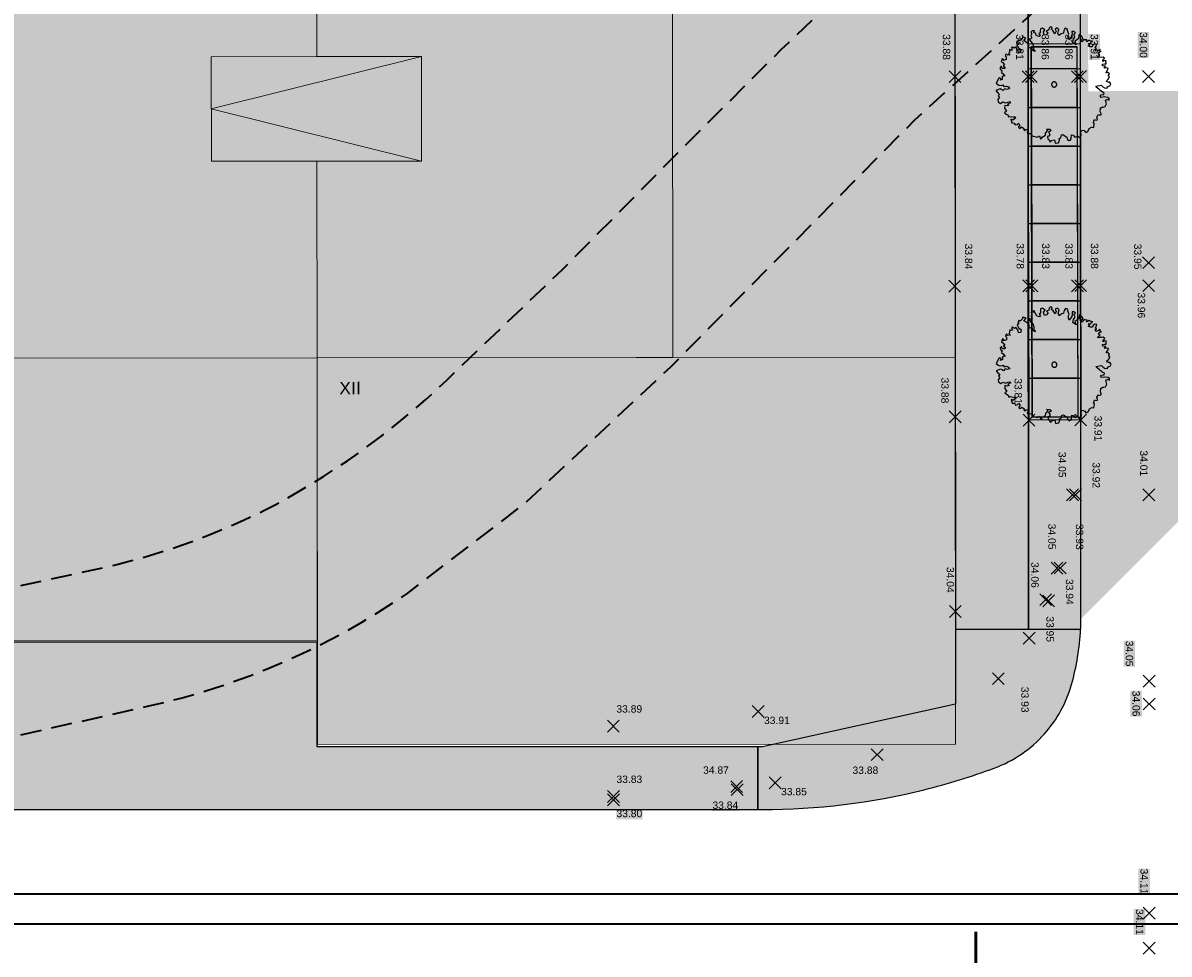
# Model space of a CAD drawing. Header units: metres. Extents: x -5569892 to 1712241, y -5568463 to 2085.
# Tile 50 of 68: x -39 to 15, y 15 to 60. Entities that reach past the tile are written whole.
import ezdxf

# ---------------------------------------------------------------- set-up
doc = ezdxf.new("R2010")
doc.units = ezdxf.units.M
doc.header["$LTSCALE"] = 0.5
doc.linetypes.add('9201', pattern=[3, 2, -1])
for name, color, linetype, lineweight in [('01.01_Text-Beschriftung Geschosse', 7, 'Continuous', 25), ('02.00_Gebäude-Dachlinien Neubau etc', 7, 'Continuous', 9), ('02.02_Nutzung. Gebäude-Gewerbe Neubau', 7, 'Continuous', 9), ('02.02_Nutzung. Gebäude-Gewerbe. Nahversorger im EG', 7, 'Continuous', 9), ('02.02_Nutzung. Gebäude-Gewerbe. Wohnen', 7, 'Continuous', 9), ('02.02_Nutzung. Gebäude-Quartiersgarage. Nahversorger im EG', 7, 'Continuous', 9), ('2D-Schatten', 7, 'Continuous', 5), ('30 -39 Baustelle- Fläche', 7, 'Continuous', 15), ('99.04_Erschließung_VP-S-Borde-Kantenstein', 7, 'Continuous', 25), ('Bemaßung', 7, 'Continuous', 5), ('Keine', 7, 'Continuous', 9), ('SB-100A-Regengarten-Linie', 7, 'Continuous', 25), ('SB-100A-Regengarten-Strichlinie', 7, 'Continuous', 25), ('SB-PUNKTE-00000-0000-HOE', 7, 'Continuous', 18), ('SB-PUNKTE-00000-0000-PKT', 7, 'Continuous', 18), ('SB-PUNKTE-00000-0000-SYM', 7, 'Continuous', 18)]:
    doc.layers.add(name, color=color, linetype=linetype, lineweight=lineweight)
for name, color, linetype, lineweight, true_color in [('99.04_Erschließung_VP-S-Farben-Gehweg-Betonsteinpflaster', 7, 'Continuous', 25, 0xffd6a8), ('99.04_Erschließung_VP-S-Farben-Regengarten', 7, 'Continuous', 25, 0x60d2fb), ('99.04_Gleisplanung VP 02_23-EB-1236R-A-FAHRKANTE', 150, 'Continuous', 35, 0x007fff), ('S-Baum', 7, 'Continuous', 25, 0x4c994c), ('SB-100A-Regengarten-Farbe', 7, 'Continuous', 25, 0x60d2fb)]:
    doc.layers.add(name, color=color, linetype=linetype, lineweight=lineweight, true_color=true_color)
doc.styles.add('Arial', font='arial.ttf')

# ---------------------------------------------------------------- blocks, each defined once
blk = doc.blocks.new('Gruppe-8')
at = {"layer": 'S-Baum', "flags": 128}
blk.add_lwpolyline([(12.477, 57.183), (12.41, 57.186), (12.331, 57.208), (12.333, 57.256), (12.423, 57.341), (12.467, 57.455), (12.419, 57.477), (12.421, 57.525), (12.46, 57.583), (12.385, 57.645), (12.306, 57.636), (12.319, 57.675), (12.39, 57.781), (12.401, 57.848), (12.314, 57.871), (12.217, 57.846), (12.277, 57.951), (12.133, 57.965), (12.125, 58.044), (12.224, 58.061), (12.3, 58.058), (12.296, 58.166), (12.316, 58.193), (12.229, 58.216), (12.149, 58.171), (12.151, 58.247), (12.233, 58.323), (12.156, 58.385), (12.076, 58.368), (12, 58.371), (11.9, 58.363), (11.923, 58.433), (12.003, 58.467), (11.926, 58.54), (11.997, 58.626), (12.066, 58.652), (12.01, 58.682), (12.013, 58.75), (11.923, 58.705), (11.834, 58.659), (11.766, 58.749), (11.847, 58.786), (11.78, 58.817), (11.822, 58.903), (11.845, 58.99), (11.758, 59.013), (11.677, 58.948), (11.635, 58.87), (11.547, 58.873), (11.441, 58.916), (11.521, 58.953), (11.445, 59.035), (11.564, 59.031), (11.594, 59.106), (11.654, 59.124), (11.548, 59.159), (11.478, 59.189), (11.42, 59.132), (11.36, 59.125), (11.391, 59.201), (11.295, 59.215), (11.236, 59.217), (11.194, 59.159), (11.145, 59.113), (11.087, 59.163), (11.148, 59.22), (11.19, 59.278), (11.125, 59.377), (11.041, 59.467), (11.008, 59.429), (10.983, 59.274), (10.893, 59.198), (10.803, 59.144), (10.857, 58.975), (10.705, 59.088), (10.738, 59.234), (10.81, 59.339), (10.758, 59.468), (10.836, 59.534), (10.751, 59.604), (10.663, 59.607), (10.679, 59.491), (10.655, 59.373), (10.534, 59.201), (10.48, 59.379), (10.523, 59.476), (10.451, 59.682), (10.464, 59.73), (10.346, 59.765), (10.286, 59.66), (10.262, 59.533), (10.153, 59.497), (10.051, 59.413), (9.995, 59.514), (10.052, 59.696), (9.967, 59.778), (9.866, 59.722), (9.911, 59.624), (9.859, 59.499), (9.756, 59.647), (9.691, 59.719), (9.721, 59.786), (9.655, 59.848), (9.576, 59.771), (9.562, 59.684), (9.444, 59.629), (9.529, 59.547), (9.447, 59.453), (9.35, 59.428), (9.308, 59.582), (9.304, 59.585), (9.378, 59.679), (9.254, 59.771), (9.165, 59.737), (9.15, 59.63), (9.158, 59.542), (9.086, 59.494), (9.155, 59.443), (9.101, 59.366), (8.978, 59.401), (8.923, 59.531), (8.845, 59.561), (8.887, 59.639), (8.771, 59.632), (8.718, 59.586), (8.735, 59.486), (8.712, 59.399), (8.759, 59.301), (8.707, 59.255), (8.63, 59.246), (8.683, 59.137), (8.787, 59.037), (8.833, 58.889), (8.837, 58.761), (8.913, 58.651), (8.787, 58.703), (8.753, 58.871), (8.672, 58.815), (8.558, 58.878), (8.628, 58.944), (8.497, 59.084), (8.364, 59.168), (8.465, 59.291), (8.311, 59.345), (8.288, 59.249), (8.186, 59.154), (8.131, 59.204), (8.076, 59.098), (8.145, 59.039), (8.044, 58.983), (8.099, 58.846), (8.231, 58.742), (8.218, 58.615), (8.11, 58.599), (8.083, 58.707), (7.972, 58.87), (7.91, 58.801), (7.825, 58.863), (7.776, 58.845), (7.811, 58.717), (7.752, 58.71), (7.685, 58.741), (7.682, 58.673), (7.68, 58.594), (7.639, 58.558), (7.724, 58.488), (7.596, 58.472), (7.531, 58.542), (7.479, 58.437), (7.526, 58.395), (7.533, 58.268), (7.392, 58.213), (7.406, 58.283), (7.336, 58.303), (7.294, 58.16), (7.361, 58.118), (7.445, 58.008), (7.384, 57.962), (7.47, 57.908), (7.459, 57.832), (7.34, 57.836), (7.295, 57.945), (7.234, 57.887), (7.242, 57.799), (7.328, 57.737), (7.297, 57.651), (7.382, 57.58), (7.466, 57.469), (7.438, 57.482), (7.338, 57.454), (7.334, 57.318), (7.253, 57.281), (7.275, 57.349), (7.209, 57.399), (7.169, 57.372), (7.044, 57.133), (7.169, 57.041), (7.304, 57.025), (7.364, 57.054), (7.418, 56.973), (7.538, 56.997), (7.633, 56.957), (7.69, 56.885), (7.581, 56.84), (7.466, 56.872), (7.383, 56.779), (7.325, 56.821), (7.239, 56.863), (7.032, 56.78), (7.125, 56.68), (7.21, 56.598), (7.151, 56.532), (7.206, 56.463), (7.125, 56.349), (7.15, 56.249), (7.263, 56.166), (7.374, 56.242), (7.479, 56.19), (7.6, 56.234), (7.688, 56.259), (7.734, 56.201), (7.596, 56.138), (7.654, 56.077), (7.582, 56.048), (7.458, 56.072), (7.454, 55.936), (7.545, 55.798), (7.447, 55.722), (7.532, 55.659), (7.607, 55.62), (7.643, 55.52), (7.704, 55.546), (7.83, 55.525), (7.898, 55.511), (7.927, 55.538), (7.993, 55.48), (7.842, 55.366), (7.756, 55.408), (7.801, 55.232), (7.917, 55.228), (7.962, 55.138), (8.07, 55.163), (8.103, 55.23), (8.188, 55.139), (8.117, 55.045), (8.117, 55.034), (8.191, 54.975), (8.261, 55.049), (8.378, 54.969), (8.364, 54.91), (8.422, 54.86), (8.452, 54.915), (8.58, 54.922), (8.525, 54.737), (8.622, 54.734), (8.721, 54.731), (8.738, 54.673), (8.776, 54.613), (8.824, 54.6), (8.978, 54.566), (8.997, 54.537), (9.017, 54.557), (9.127, 54.609), (9.151, 54.501), (9.189, 54.452), (9.252, 54.557), (9.403, 54.651), (9.406, 54.747), (9.518, 54.871), (9.449, 54.941), (9.608, 54.935), (9.682, 54.865), (9.543, 54.771), (9.601, 54.732), (9.597, 54.613), (9.508, 54.577), (9.521, 54.48), (9.56, 54.439), (9.635, 54.309), (9.697, 54.395), (9.842, 54.43), (9.876, 54.261), (10.033, 54.287), (10.077, 54.413), (10.059, 54.482), (10.148, 54.518), (10.173, 54.662), (10.241, 54.679), (10.299, 54.638), (10.432, 54.545), (10.46, 54.448), (10.526, 54.387), (10.606, 54.415), (10.637, 54.502), (10.651, 54.657), (10.73, 54.643), (10.815, 54.552), (10.952, 54.598), (11.049, 54.536), (11.111, 54.621), (11.097, 54.789), (11.137, 54.895), (11.256, 54.871), (11.329, 54.77), (11.429, 54.826), (11.502, 54.97), (11.612, 55.034), (11.71, 55.011), (11.737, 55.225), (11.698, 55.235), (11.731, 55.381), (11.791, 55.379), (11.867, 55.368), (11.888, 55.396), (11.888, 55.404), (11.855, 55.513), (11.927, 55.629), (11.963, 55.617), (12.062, 55.625), (12.064, 55.684), (12.019, 55.782), (12.034, 55.956), (12.065, 55.955), (12.134, 56.001), (12.182, 55.991), (12.262, 56.017), (12.323, 56.142), (12.281, 56.33), (12.391, 56.374), (12.448, 56.324), (12.451, 56.412), (12.385, 56.454), (12.207, 56.48), (12.071, 56.453), (12.025, 56.514), (12.066, 56.572), (12.202, 56.587), (12.214, 56.663), (12.091, 56.735), (11.863, 56.921), (11.806, 56.991), (12.071, 57.039), (12.147, 56.96), (12.253, 56.897), (12.369, 56.904), (12.362, 56.961), (12.362, 56.961), (12.48, 57.005), (12.531, 57.102)], close=True, dxfattribs=at)
at = {"layer": 'S-Baum'}
blk.add_rational_spline([(9.789, 56.952), (9.551, 57.016), (9.615, 57.254), (9.852, 57.19), (10.09, 57.127), (10.027, 56.889), (9.789, 56.952)], [1, 0.333333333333, 0.333333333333, 1, 0.333333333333, 0.333333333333, 1], degree=3, knots=[0, 0, 0, 0, 0.5, 0.5, 0.5, 1, 1, 1, 1], dxfattribs=at)
blk = doc.blocks.new('Gruppe-10')
at = {"layer": 'S-Baum', "flags": 128}
blk.add_lwpolyline([(12.489, 43.783), (12.421, 43.786), (12.342, 43.808), (12.344, 43.856), (12.435, 43.941), (12.478, 44.055), (12.431, 44.077), (12.432, 44.125), (12.471, 44.183), (12.397, 44.245), (12.317, 44.236), (12.33, 44.275), (12.401, 44.381), (12.412, 44.448), (12.325, 44.471), (12.228, 44.446), (12.288, 44.551), (12.144, 44.565), (12.136, 44.644), (12.235, 44.661), (12.312, 44.658), (12.307, 44.766), (12.328, 44.793), (12.241, 44.816), (12.16, 44.771), (12.162, 44.847), (12.244, 44.923), (12.167, 44.985), (12.087, 44.968), (12.011, 44.971), (11.912, 44.963), (11.934, 45.033), (12.014, 45.067), (11.937, 45.14), (12.008, 45.226), (12.077, 45.252), (12.022, 45.282), (12.024, 45.35), (11.935, 45.305), (11.845, 45.259), (11.778, 45.349), (11.858, 45.386), (11.791, 45.417), (11.834, 45.503), (11.856, 45.59), (11.77, 45.613), (11.688, 45.548), (11.646, 45.47), (11.558, 45.473), (11.452, 45.516), (11.533, 45.553), (11.456, 45.635), (11.575, 45.631), (11.606, 45.706), (11.666, 45.724), (11.559, 45.759), (11.49, 45.789), (11.431, 45.732), (11.371, 45.725), (11.402, 45.801), (11.307, 45.815), (11.247, 45.817), (11.206, 45.759), (11.156, 45.713), (11.098, 45.763), (11.16, 45.82), (11.201, 45.878), (11.137, 45.977), (11.052, 46.067), (11.019, 46.029), (10.994, 45.874), (10.904, 45.798), (10.815, 45.744), (10.868, 45.575), (10.716, 45.688), (10.75, 45.834), (10.821, 45.939), (10.769, 46.068), (10.848, 46.134), (10.762, 46.204), (10.675, 46.207), (10.69, 46.091), (10.667, 45.973), (10.545, 45.801), (10.491, 45.979), (10.534, 46.076), (10.462, 46.282), (10.475, 46.33), (10.357, 46.365), (10.297, 46.26), (10.273, 46.133), (10.164, 46.097), (10.062, 46.013), (10.006, 46.114), (10.063, 46.296), (9.978, 46.378), (9.877, 46.322), (9.922, 46.224), (9.87, 46.099), (9.767, 46.247), (9.702, 46.319), (9.732, 46.386), (9.667, 46.448), (9.588, 46.371), (9.573, 46.284), (9.455, 46.229), (9.54, 46.147), (9.458, 46.053), (9.361, 46.028), (9.319, 46.182), (9.315, 46.185), (9.389, 46.279), (9.265, 46.371), (9.176, 46.337), (9.161, 46.23), (9.169, 46.142), (9.097, 46.094), (9.166, 46.043), (9.113, 45.966), (8.989, 46.001), (8.934, 46.131), (8.856, 46.161), (8.898, 46.239), (8.782, 46.232), (8.729, 46.186), (8.746, 46.086), (8.723, 45.999), (8.771, 45.901), (8.718, 45.855), (8.641, 45.846), (8.694, 45.737), (8.799, 45.637), (8.844, 45.489), (8.849, 45.361), (8.924, 45.251), (8.799, 45.303), (8.765, 45.471), (8.683, 45.415), (8.57, 45.478), (8.64, 45.544), (8.509, 45.684), (8.376, 45.768), (8.476, 45.891), (8.322, 45.945), (8.299, 45.849), (8.197, 45.754), (8.142, 45.804), (8.087, 45.698), (8.156, 45.639), (8.055, 45.583), (8.11, 45.446), (8.242, 45.342), (8.23, 45.215), (8.121, 45.199), (8.094, 45.307), (7.983, 45.47), (7.922, 45.401), (7.836, 45.463), (7.787, 45.445), (7.823, 45.317), (7.763, 45.31), (7.696, 45.341), (7.694, 45.273), (7.691, 45.194), (7.65, 45.158), (7.736, 45.088), (7.608, 45.072), (7.542, 45.142), (7.49, 45.037), (7.537, 44.995), (7.544, 44.868), (7.404, 44.813), (7.417, 44.883), (7.347, 44.903), (7.306, 44.76), (7.372, 44.718), (7.456, 44.608), (7.395, 44.562), (7.481, 44.508), (7.47, 44.432), (7.351, 44.436), (7.307, 44.545), (7.245, 44.487), (7.254, 44.399), (7.339, 44.337), (7.308, 44.251), (7.393, 44.18), (7.477, 44.069), (7.45, 44.082), (7.35, 44.054), (7.345, 43.918), (7.264, 43.881), (7.287, 43.949), (7.22, 43.999), (7.18, 43.972), (7.056, 43.733), (7.18, 43.641), (7.315, 43.625), (7.376, 43.654), (7.429, 43.573), (7.549, 43.597), (7.644, 43.557), (7.701, 43.485), (7.592, 43.44), (7.477, 43.472), (7.395, 43.379), (7.337, 43.421), (7.25, 43.463), (7.044, 43.38), (7.136, 43.28), (7.221, 43.198), (7.163, 43.132), (7.217, 43.063), (7.137, 42.949), (7.161, 42.849), (7.275, 42.766), (7.385, 42.842), (7.491, 42.79), (7.611, 42.834), (7.7, 42.859), (7.746, 42.801), (7.608, 42.738), (7.665, 42.677), (7.593, 42.648), (7.47, 42.672), (7.465, 42.536), (7.557, 42.398), (7.458, 42.322), (7.543, 42.259), (7.618, 42.22), (7.655, 42.12), (7.715, 42.146), (7.842, 42.125), (7.909, 42.111), (7.938, 42.138), (8.004, 42.08), (7.853, 41.966), (7.767, 42.008), (7.812, 41.832), (7.928, 41.828), (7.973, 41.738), (8.081, 41.763), (8.115, 41.83), (8.199, 41.739), (8.128, 41.645), (8.128, 41.634), (8.202, 41.575), (8.273, 41.649), (8.389, 41.569), (8.376, 41.51), (8.433, 41.46), (8.463, 41.515), (8.591, 41.522), (8.537, 41.337), (8.633, 41.334), (8.732, 41.331), (8.75, 41.273), (8.787, 41.213), (8.835, 41.2), (8.989, 41.166), (9.008, 41.137), (9.029, 41.157), (9.138, 41.209), (9.163, 41.101), (9.201, 41.052), (9.264, 41.157), (9.414, 41.251), (9.417, 41.347), (9.529, 41.471), (9.461, 41.541), (9.619, 41.535), (9.693, 41.465), (9.554, 41.371), (9.612, 41.332), (9.608, 41.213), (9.519, 41.177), (9.533, 41.08), (9.571, 41.039), (9.646, 40.909), (9.708, 40.995), (9.854, 41.03), (9.888, 40.861), (10.044, 40.887), (10.088, 41.013), (10.071, 41.082), (10.16, 41.118), (10.184, 41.262), (10.253, 41.279), (10.311, 41.238), (10.443, 41.145), (10.471, 41.048), (10.537, 40.987), (10.617, 41.015), (10.649, 41.102), (10.662, 41.257), (10.741, 41.243), (10.826, 41.152), (10.963, 41.198), (11.06, 41.136), (11.122, 41.221), (11.108, 41.389), (11.149, 41.495), (11.267, 41.471), (11.34, 41.37), (11.441, 41.426), (11.514, 41.57), (11.623, 41.634), (11.722, 41.611), (11.749, 41.825), (11.709, 41.835), (11.743, 41.981), (11.802, 41.979), (11.878, 41.968), (11.899, 41.996), (11.899, 42.004), (11.866, 42.113), (11.938, 42.229), (11.974, 42.217), (12.074, 42.225), (12.076, 42.284), (12.031, 42.382), (12.045, 42.556), (12.076, 42.555), (12.146, 42.601), (12.193, 42.591), (12.274, 42.617), (12.334, 42.742), (12.293, 42.93), (12.402, 42.974), (12.46, 42.924), (12.462, 43.012), (12.396, 43.054), (12.219, 43.08), (12.082, 43.053), (12.036, 43.114), (12.077, 43.172), (12.214, 43.187), (12.225, 43.263), (12.103, 43.335), (11.874, 43.521), (11.817, 43.591), (12.082, 43.639), (12.158, 43.56), (12.264, 43.497), (12.38, 43.504), (12.374, 43.561), (12.374, 43.561), (12.491, 43.605), (12.543, 43.702)], close=True, dxfattribs=at)
at = {"layer": 'S-Baum'}
blk.add_rational_spline([(9.8, 43.552), (9.562, 43.616), (9.626, 43.854), (9.864, 43.79), (10.102, 43.727), (10.038, 43.489), (9.8, 43.552)], [1, 0.333333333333, 0.333333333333, 1, 0.333333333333, 0.333333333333, 1], degree=3, knots=[0, 0, 0, 0, 0.5, 0.5, 0.5, 1, 1, 1, 1], dxfattribs=at)
blk = doc.blocks.new('Gruppe-55')
at = {"layer": 'SB-100A-Regengarten-Farbe', "linetype": 'Continuous', "lineweight": 0, "true_color": 0x60d2fb}
for points in [[(8.727, 58.874), (8.729, 57.824), (10.929, 57.829), (10.927, 58.879)], [(10.934, 55.979), (10.929, 57.829), (8.729, 57.824), (8.734, 55.974)], [(8.734, 55.974), (8.738, 54.124), (10.938, 54.129), (10.934, 55.979)], [(8.738, 54.124), (8.743, 52.274), (10.943, 52.279), (10.938, 54.129)], [(10.947, 50.429), (10.943, 52.279), (8.743, 52.274), (8.747, 50.424)], [(10.951, 48.579), (10.947, 50.429), (8.747, 50.424), (8.751, 48.574)], [(10.956, 46.729), (10.951, 48.579), (8.751, 48.574), (8.756, 46.724)], [(10.96, 44.879), (10.956, 46.729), (8.756, 46.724), (8.76, 44.874)], [(10.964, 43.029), (10.96, 44.879), (8.76, 44.874), (8.764, 43.024)], [(10.969, 41.179), (10.964, 43.029), (8.764, 43.024), (8.769, 41.174)]]:
    blk.add_hatch(color=141, dxfattribs=at).paths.add_polyline_path(points)
at = {"layer": 'SB-100A-Regengarten-Farbe', "flags": 128}
for points in [[(8.727, 58.874), (8.729, 57.824), (10.929, 57.829), (10.927, 58.879)], [(10.934, 55.979), (10.929, 57.829), (8.729, 57.824), (8.734, 55.974)], [(8.734, 55.974), (8.738, 54.124), (10.938, 54.129), (10.934, 55.979)], [(8.738, 54.124), (8.743, 52.274), (10.943, 52.279), (10.938, 54.129)], [(10.947, 50.429), (10.943, 52.279), (8.743, 52.274), (8.747, 50.424)], [(10.951, 48.579), (10.947, 50.429), (8.747, 50.424), (8.751, 48.574)], [(10.956, 46.729), (10.951, 48.579), (8.751, 48.574), (8.756, 46.724)], [(10.96, 44.879), (10.956, 46.729), (8.756, 46.724), (8.76, 44.874)], [(10.964, 43.029), (10.96, 44.879), (8.76, 44.874), (8.764, 43.024)], [(10.969, 41.179), (10.964, 43.029), (8.764, 43.024), (8.769, 41.174)]]:
    blk.add_lwpolyline(points, close=True, dxfattribs=at)
at = {"layer": 'SB-100A-Regengarten-Linie'}
for p, q in [((8.577, 59.023), (11.077, 59.029)), ((8.619, 41.023), (8.577, 59.023)), ((8.727, 58.874), (10.927, 58.879)), ((8.769, 41.174), (8.727, 58.874)), ((10.969, 41.179), (10.927, 58.879)), ((11.119, 41.029), (11.077, 59.029)), ((8.769, 41.174), (10.969, 41.179)), ((11.119, 41.029), (8.619, 41.023))]:
    blk.add_line(p, q, dxfattribs=at)
at = {"layer": 'SB-100A-Regengarten-Strichlinie'}
for p, q in [((8.579, 57.823), (11.079, 57.829)), ((8.584, 55.973), (11.084, 55.979)), ((8.588, 54.123), (11.088, 54.129)), ((8.593, 52.273), (11.093, 52.279)), ((8.597, 50.423), (11.097, 50.429)), ((8.601, 48.573), (11.101, 48.579)), ((8.606, 46.723), (11.106, 46.729)), ((8.61, 44.873), (11.11, 44.879)), ((8.614, 43.023), (11.114, 43.029))]:
    blk.add_line(p, q, dxfattribs=at)
blk = doc.blocks.new('Gruppe-323')
at = {"layer": 'SB-PUNKTE-00000-0000-SYM', "color": 7}
for p, q in [((14.08, 15.491), (14.646, 16.058)), ((14.08, 16.057), (14.646, 15.492))]:
    blk.add_line(p, q, dxfattribs=at)
blk = doc.blocks.new('Gruppe-324')
at = {"layer": 'SB-PUNKTE-00000-0000-SYM', "color": 7}
for p, q in [((14.079, 17.733), (14.645, 17.167)), ((14.079, 17.167), (14.645, 17.733))]:
    blk.add_line(p, q, dxfattribs=at)
blk = doc.blocks.new('Gruppe-325')
at = {"layer": 'SB-PUNKTE-00000-0000-SYM', "color": 7}
for p, q in [((14.08, 27.167), (14.646, 27.734)), ((14.08, 27.733), (14.646, 27.168))]:
    blk.add_line(p, q, dxfattribs=at)
blk = doc.blocks.new('Gruppe-326')
at = {"layer": 'SB-PUNKTE-00000-0000-SYM', "color": 7}
for p, q in [((14.061, 37.733), (14.628, 37.168)), ((14.062, 37.167), (14.627, 37.734))]:
    blk.add_line(p, q, dxfattribs=at)
blk = doc.blocks.new('Gruppe-327')
at = {"layer": 'SB-PUNKTE-00000-0000-SYM', "color": 7}
for p, q in [((14.053, 47.733), (14.62, 47.168)), ((14.054, 47.167), (14.619, 47.734))]:
    blk.add_line(p, q, dxfattribs=at)
blk = doc.blocks.new('Gruppe-328')
at = {"layer": 'SB-PUNKTE-00000-0000-SYM', "color": 7}
for p, q in [((14.052, 48.833), (14.619, 48.268)), ((14.053, 48.267), (14.618, 48.834))]:
    blk.add_line(p, q, dxfattribs=at)
blk = doc.blocks.new('Gruppe-329')
at = {"layer": 'SB-PUNKTE-00000-0000-SYM', "color": 7}
for p, q in [((14.045, 57.167), (14.611, 57.734)), ((14.045, 57.733), (14.611, 57.168))]:
    blk.add_line(p, q, dxfattribs=at)
blk = doc.blocks.new('Gruppe-348')
at = {"layer": 'SB-PUNKTE-00000-0000-SYM', "color": 7}
for p, q in [((6.873, 28.377), (7.439, 28.944)), ((6.873, 28.943), (7.439, 28.378))]:
    blk.add_line(p, q, dxfattribs=at)
blk = doc.blocks.new('Gruppe-352')
at = {"layer": 'SB-PUNKTE-00000-0000-SYM', "color": 7}
for p, q in [((9.829, 33.667), (10.395, 34.234)), ((9.829, 34.233), (10.395, 33.668))]:
    blk.add_line(p, q, dxfattribs=at)
blk = doc.blocks.new('Gruppe-355')
at = {"layer": 'SB-PUNKTE-00000-0000-SYM', "color": 7}
for p, q in [((10.562, 37.164), (11.128, 37.731)), ((10.562, 37.73), (11.128, 37.165))]:
    blk.add_line(p, q, dxfattribs=at)
blk = doc.blocks.new('Gruppe-357')
at = {"layer": 'SB-PUNKTE-00000-0000-SYM', "color": 7}
for p, q in [((10.808, 41.312), (11.375, 40.746)), ((10.809, 40.746), (11.374, 41.312))]:
    blk.add_line(p, q, dxfattribs=at)
blk = doc.blocks.new('Gruppe-358')
at = {"layer": 'SB-PUNKTE-00000-0000-SYM', "color": 7}
for p, q in [((8.336, 40.74), (8.902, 41.307)), ((8.336, 41.306), (8.902, 40.741))]:
    blk.add_line(p, q, dxfattribs=at)
blk = doc.blocks.new('Gruppe-359')
at = {"layer": 'SB-PUNKTE-00000-0000-SYM', "color": 7}
for p, q in [((4.808, 41.466), (5.375, 40.901)), ((4.809, 40.9), (5.374, 41.467))]:
    blk.add_line(p, q, dxfattribs=at)
blk = doc.blocks.new('Gruppe-361')
at = {"layer": 'SB-PUNKTE-00000-0000-SYM', "color": 7}
for p, q in [((10.803, 47.733), (11.37, 47.167)), ((10.804, 47.167), (11.369, 47.733))]:
    blk.add_line(p, q, dxfattribs=at)
blk = doc.blocks.new('Gruppe-362')
at = {"layer": 'SB-PUNKTE-00000-0000-SYM', "color": 7}
for p, q in [((10.651, 47.73), (11.218, 47.165)), ((10.652, 47.164), (11.217, 47.731))]:
    blk.add_line(p, q, dxfattribs=at)
blk = doc.blocks.new('Gruppe-363')
at = {"layer": 'SB-PUNKTE-00000-0000-SYM', "color": 7}
for p, q in [((8.473, 47.731), (9.039, 47.165)), ((8.473, 47.165), (9.039, 47.731))]:
    blk.add_line(p, q, dxfattribs=at)
blk = doc.blocks.new('Gruppe-364')
at = {"layer": 'SB-PUNKTE-00000-0000-SYM', "color": 7}
for p, q in [((8.321, 47.729), (8.887, 47.163)), ((8.321, 47.163), (8.887, 47.729))]:
    blk.add_line(p, q, dxfattribs=at)
blk = doc.blocks.new('Gruppe-365')
at = {"layer": 'SB-PUNKTE-00000-0000-SYM', "color": 7}
for p, q in [((4.785, 47.708), (5.352, 47.142)), ((4.786, 47.142), (5.351, 47.708))]:
    blk.add_line(p, q, dxfattribs=at)
blk = doc.blocks.new('Gruppe-371')
at = {"layer": 'SB-PUNKTE-00000-0000-SYM', "color": 7}
for p, q in [((10.797, 57.733), (11.363, 57.167)), ((10.797, 57.167), (11.363, 57.733))]:
    blk.add_line(p, q, dxfattribs=at)
blk = doc.blocks.new('Gruppe-372')
at = {"layer": 'SB-PUNKTE-00000-0000-SYM', "color": 7}
for p, q in [((10.645, 57.164), (11.211, 57.731)), ((10.645, 57.73), (11.211, 57.165))]:
    blk.add_line(p, q, dxfattribs=at)
blk = doc.blocks.new('Gruppe-373')
at = {"layer": 'SB-PUNKTE-00000-0000-SYM', "color": 7}
for p, q in [((8.449, 57.731), (9.016, 57.165)), ((8.45, 57.165), (9.015, 57.731))]:
    blk.add_line(p, q, dxfattribs=at)
blk = doc.blocks.new('Gruppe-374')
at = {"layer": 'SB-PUNKTE-00000-0000-SYM', "color": 7}
for p, q in [((8.297, 57.729), (8.864, 57.163)), ((8.298, 57.163), (8.863, 57.729))]:
    blk.add_line(p, q, dxfattribs=at)
blk = doc.blocks.new('Gruppe-375')
at = {"layer": 'SB-PUNKTE-00000-0000-SYM', "color": 7}
for p, q in [((4.795, 57.726), (5.361, 57.16)), ((4.795, 57.16), (5.361, 57.726))]:
    blk.add_line(p, q, dxfattribs=at)
blk = doc.blocks.new('Gruppe-391')
at = {"layer": 'SB-PUNKTE-00000-0000-SYM', "color": 7}
for p, q in [((9.671, 34.227), (10.238, 33.662)), ((9.672, 33.661), (10.237, 34.228))]:
    blk.add_line(p, q, dxfattribs=at)
blk = doc.blocks.new('Gruppe-393')
at = {"layer": 'SB-PUNKTE-00000-0000-SYM', "color": 7}
for p, q in [((10.411, 37.733), (10.977, 37.167)), ((10.411, 37.167), (10.977, 37.733))]:
    blk.add_line(p, q, dxfattribs=at)
blk = doc.blocks.new('Gruppe-394')
at = {"layer": 'SB-PUNKTE-00000-0000-SYM', "color": 7}
for p, q in [((1.648, 25.309), (1.082, 24.742)), ((1.082, 25.308), (1.648, 24.743))]:
    blk.add_line(p, q, dxfattribs=at)
blk = doc.blocks.new('Gruppe-395')
at = {"layer": 'SB-PUNKTE-00000-0000-SYM', "color": 7}
for p, q in [((-5.046, 23.635), (-5.612, 23.068)), ((-5.612, 23.634), (-5.046, 23.069))]:
    blk.add_line(p, q, dxfattribs=at)
blk = doc.blocks.new('Gruppe-396')
at = {"layer": 'SB-PUNKTE-00000-0000-SYM', "color": 7}
for p, q in [((-5.069, 23.783), (-5.635, 23.216)), ((-5.635, 23.782), (-5.069, 23.217))]:
    blk.add_line(p, q, dxfattribs=at)
blk = doc.blocks.new('Gruppe-400')
at = {"layer": 'SB-PUNKTE-00000-0000-SYM', "color": 7}
for p, q in [((-3.8, 23.964), (-3.233, 23.399)), ((-3.234, 23.965), (-3.799, 23.398))]:
    blk.add_line(p, q, dxfattribs=at)
blk = doc.blocks.new('Gruppe-401')
at = {"layer": 'SB-PUNKTE-00000-0000-SYM', "color": 7}
for p, q in [((-4.614, 27.37), (-4.047, 26.804)), ((-4.048, 27.37), (-4.613, 26.804))]:
    blk.add_line(p, q, dxfattribs=at)
blk = doc.blocks.new('Gruppe-409')
at = {"layer": 'SB-PUNKTE-00000-0000-SYM', "color": 7}
for p, q in [((8.342, 30.877), (8.909, 30.312)), ((8.343, 30.311), (8.908, 30.878))]:
    blk.add_line(p, q, dxfattribs=at)
blk = doc.blocks.new('Gruppe-410')
at = {"layer": 'SB-PUNKTE-00000-0000-SYM', "color": 7}
for p, q in [((9.273, 32.66), (9.84, 32.095)), ((9.274, 32.094), (9.839, 32.661))]:
    blk.add_line(p, q, dxfattribs=at)
blk = doc.blocks.new('Gruppe-411')
at = {"layer": 'SB-PUNKTE-00000-0000-SYM', "color": 7}
for p, q in [((9.135, 32.719), (9.702, 32.154)), ((9.136, 32.153), (9.701, 32.72))]:
    blk.add_line(p, q, dxfattribs=at)
blk = doc.blocks.new('Gruppe-412')
at = {"layer": 'SB-PUNKTE-00000-0000-SYM', "color": 7}
for p, q in [((4.816, 32.157), (5.383, 31.592)), ((4.817, 31.591), (5.382, 32.158))]:
    blk.add_line(p, q, dxfattribs=at)
blk = doc.blocks.new('Gruppe-414')
at = {"layer": 'SB-PUNKTE-00000-0000-SYM', "color": 7}
for p, q in [((-10.962, 23.148), (-11.528, 22.581)), ((-11.528, 23.147), (-10.962, 22.582))]:
    blk.add_line(p, q, dxfattribs=at)
blk = doc.blocks.new('Gruppe-415')
at = {"layer": 'SB-PUNKTE-00000-0000-SYM', "color": 7}
for p, q in [((-10.962, 23.309), (-11.528, 22.742)), ((-11.528, 23.308), (-10.962, 22.743))]:
    blk.add_line(p, q, dxfattribs=at)
blk = doc.blocks.new('Gruppe-416')
at = {"layer": 'SB-PUNKTE-00000-0000-SYM', "color": 7}
for p, q in [((-10.965, 26.673), (-11.531, 26.106)), ((-11.531, 26.672), (-10.965, 26.107))]:
    blk.add_line(p, q, dxfattribs=at)
blk = doc.blocks.new('Gruppe-461')
at = {"layer": 'SB-PUNKTE-00000-0000-SYM', "color": 7}
for p, q in [((14.08, 28.259), (14.646, 28.826)), ((14.08, 28.825), (14.646, 28.26))]:
    blk.add_line(p, q, dxfattribs=at)
blk = doc.blocks.new('_23-07-06_Massenplan_TB_Weiterführende Schule (3D)')
at = {"layer": '02.02_Nutzung. Gebäude-Gewerbe Neubau', "linetype": 'Continuous', "lineweight": 0}
blk.add_hatch(color=9, dxfattribs=at).paths.add_polyline_path([(-25.411, 44.004), (-42.411, 43.99), (-42.399, 30.49), (-25.4, 30.504)])
at = {"layer": '02.02_Nutzung. Gebäude-Gewerbe. Nahversorger im EG', "linetype": 'Continuous', "lineweight": 0, "true_color": 0x37ae8d}
blk.add_hatch(color=125, dxfattribs=at).paths.add_polyline_path([(-8.411, 44.018), (-8.452, 92.518), (5.048, 92.529), (5.089, 44.029)])
at = {"layer": '02.02_Nutzung. Gebäude-Gewerbe. Wohnen', "linetype": 'Continuous', "lineweight": 0}
blk.add_hatch(color=165, dxfattribs=at).paths.add_polyline_path([(-25.395, 25.504), (-25.413, 44.004), (5.089, 44.029), (5.105, 25.529)])
at = {"layer": '02.02_Nutzung. Gebäude-Quartiersgarage. Nahversorger im EG', "linetype": 'Continuous', "lineweight": 0, "true_color": 0xbfbfbf}
blk.add_hatch(color=9, dxfattribs=at).paths.add_polyline_path([(-42.411, 43.99), (-42.452, 92.49), (-8.452, 92.518), (-8.411, 44.018)])
at = {"layer": '2D-Schatten', "linetype": 'Continuous', "lineweight": 0, "transparency": 33554457}
blk.add_hatch(color=7, dxfattribs=at).paths.add_polyline_path([(-25.411, 44.004), (-19.048, 50.368), (5.084, 50.368), (5.048, 92.529), (-38.205, 92.493), (-38.205, 92.48), (-42.452, 92.48), (-42.452, 92.49), (-79.452, 92.458), (-75.209, 96.701), (-38.209, 96.732), (-36.088, 98.853), (11.412, 98.893), (11.448, 56.752), (17.817, 56.757), (17.833, 38.257), (5.105, 25.529), (5.089, 44.029)])
at = {"layer": '99.04_Erschließung_VP-S-Farben-Gehweg-Betonsteinpflaster', "linetype": 'Continuous', "lineweight": 0, "true_color": 0xffd6a8}
for points in [[(5.043, 99.029), (5.1, 31.003), (8.6, 31.025), (8.543, 99.032)], [(-99.387, 24.9), (-41.304, 24.9), (-41.304, 22.4), (-4.344, 22.4), (-4.344, 25.4), (-25.4, 25.4), (-25.4, 30.4), (-99.387, 30.4)]]:
    blk.add_hatch(color=41, dxfattribs=at).paths.add_polyline_path(points)
h = blk.add_hatch(color=41, dxfattribs=at)
edge = h.paths.add_edge_path()
edge.add_line((5.1, 31.003), (5.103, 27.435))
edge.add_line((5.103, 27.435), (-4.123, 25.4))
edge.add_line((-4.123, 25.4), (-4.344, 25.4))
edge.add_line((-4.344, 25.4), (-4.344, 22.4))
edge.add_line((-4.344, 22.4), (-4.123, 22.4))
edge.add_line((-4.123, 22.4), (-4.123, 22.4))
edge.add_arc((-4.123, 54.4), 32, 270, 283.9786)
edge.add_line((3.607, 23.348), (3.607, 23.348))
edge.add_arc((-4.123, 54.4), 32, 283.9786, 290.25)
edge.add_arc((4.876, 30.007), 6, 290.25, 318.4197)
edge.add_line((9.364, 26.025), (9.364, 26.025))
edge.add_arc((4.876, 30.007), 6, 318.4197, 344.2977)
edge.add_line((10.652, 28.383), (10.652, 28.383))
edge.add_line((10.652, 28.383), (10.652, 28.383))
edge.add_arc((-0.9, 31.631), 12, 344.2977, 357.1061)
edge.add_line((11.084, 31.025), (11.084, 31.025))
edge.add_line((11.084, 31.025), (5.1, 31.003))
at = {"layer": '99.04_Erschließung_VP-S-Farben-Regengarten', "linetype": 'Continuous', "lineweight": 0, "true_color": 0x60d2fb}
blk.add_hatch(color=141, dxfattribs=at).paths.add_polyline_path([(8.575, 60.47), (8.6, 31.025), (11.1, 31.025), (11.075, 60.472)])
at = {"layer": '02.00_Gebäude-Dachlinien Neubau etc', "linetype": 'Continuous'}
for p in [(-20.426, 58.409), (-20.42, 53.409)]:
    blk.add_line(p, (-30.467, 55.901), dxfattribs=at)
at = {"layer": '02.00_Gebäude-Dachlinien Neubau etc', "linetype": 'Continuous', "flags": 128}
blk.add_lwpolyline([(-25.413, 44.004), (-25.421, 53.405), (-20.421, 53.409), (-20.426, 58.409), (-25.425, 58.405), (-25.44, 76.754), (-20.44, 76.758), (-20.444, 81.758), (-25.444, 81.754), (-25.452, 92.504)], dxfattribs=at)
at = {"layer": '02.00_Gebäude-Dachlinien Neubau etc', "flags": 128}
blk.add_lwpolyline([(-25.424, 58.405), (-30.469, 58.401), (-30.465, 53.401), (-25.42, 53.405)], dxfattribs=at)
at = {"layer": '02.02_Nutzung. Gebäude-Gewerbe Neubau', "flags": 128}
blk.add_lwpolyline([(-25.411, 44.004), (-42.411, 43.99), (-42.399, 30.49), (-25.4, 30.504)], close=True, dxfattribs=at)
at = {"layer": '02.02_Nutzung. Gebäude-Gewerbe. Nahversorger im EG', "flags": 128}
blk.add_lwpolyline([(-8.411, 44.018), (-8.452, 92.518), (5.048, 92.529), (5.089, 44.029)], close=True, dxfattribs=at)
at = {"layer": '02.02_Nutzung. Gebäude-Gewerbe. Wohnen', "flags": 128}
blk.add_lwpolyline([(-25.395, 25.504), (-25.413, 44.004), (5.089, 44.029), (5.105, 25.529)], close=True, dxfattribs=at)
at = {"layer": '02.02_Nutzung. Gebäude-Quartiersgarage. Nahversorger im EG', "flags": 128}
blk.add_lwpolyline([(-42.411, 43.99), (-42.452, 92.49), (-8.452, 92.518), (-8.411, 44.018)], close=True, dxfattribs=at)
at = {"layer": '99.04_Erschließung_VP-S-Borde-Kantenstein', "lineweight": 9}
for p, q in [((5.043, 99.029), (5.103, 27.435)), ((-25.4, 30.4), (-132.045, 30.4)), ((-25.4, 30.4), (-25.4, 25.4)), ((-4.123, 25.4), (5.103, 27.435))]:
    blk.add_line(p, q, dxfattribs=at)
at = {"layer": '99.04_Erschließung_VP-S-Borde-Kantenstein', "linetype": 'Continuous', "lineweight": 9}
blk.add_line((-4.123, 25.4), (-25.4, 25.4), dxfattribs=at)
at = {"layer": '99.04_Erschließung_VP-S-Farben-Gehweg-Betonsteinpflaster', "flags": 128}
for points in [[(5.043, 99.029), (5.1, 31.003), (8.6, 31.025), (8.543, 99.032)], [(-99.387, 24.9), (-41.304, 24.9), (-41.304, 22.4), (-4.344, 22.4), (-4.344, 25.4), (-25.4, 25.4), (-25.4, 30.4), (-99.387, 30.4)]]:
    blk.add_lwpolyline(points, close=True, dxfattribs=at)
blk.add_lwpolyline([(5.1, 31.003), (5.103, 27.435), (-4.123, 25.4), (-4.344, 25.4), (-4.344, 22.4), (-4.123, 22.4), (-4.123, 22.4, 0.061069), (3.607, 23.348), (3.607, 23.348, 0.027371), (6.952, 24.378, 0.123536), (9.364, 26.025), (9.364, 26.025, 0.113397), (10.652, 28.383), (10.652, 28.383), (10.652, 28.383, 0.055945), (11.084, 31.025), (11.084, 31.025)], format="xyb", close=True, dxfattribs=at)
at = {"layer": '99.04_Erschließung_VP-S-Farben-Regengarten', "flags": 128}
blk.add_lwpolyline([(8.575, 60.47), (8.6, 31.025), (11.1, 31.025), (11.075, 60.472)], close=True, dxfattribs=at)
at = {"layer": '99.04_Gleisplanung VP 02_23-EB-1236R-A-FAHRKANTE', "flags": 128}
for points in [[(563.016, 18.313), (-195.633, 18.362), (-195.633, 18.362, -0.005965), (-243.325, 18.934), (-544.406, 26.139)], [(563.016, 16.878), (-195.633, 16.927, -0.005965), (-243.36, 17.5), (-544.44, 24.705)]]:
    blk.add_lwpolyline(points, format="xyb", dxfattribs=at)
at = {"layer": 'SB-PUNKTE-00000-0000-HOE', "color": 7}
for points in [[(4.394, 59.479), (4.395, 58.233), (4.947, 59.479), (4.948, 58.233)], [(4.394, 59.479), (4.395, 58.233), (4.947, 59.479), (4.948, 58.233)], [(7.897, 59.482), (7.898, 58.236), (8.45, 59.482), (8.451, 58.236)], [(7.897, 59.482), (7.898, 58.236), (8.45, 59.482), (8.451, 58.236)], [(9.115, 59.485), (9.116, 58.239), (9.668, 59.486), (9.669, 58.24)], [(9.115, 59.485), (9.116, 58.239), (9.668, 59.486), (9.669, 58.24)], [(10.244, 59.484), (10.245, 58.238), (10.797, 59.484), (10.798, 58.238)], [(10.244, 59.484), (10.245, 58.238), (10.797, 59.484), (10.798, 58.238)], [(11.462, 59.487), (11.464, 58.241), (12.016, 59.487), (12.017, 58.242)], [(11.462, 59.487), (11.464, 58.241), (12.016, 59.487), (12.017, 58.242)], [(13.807, 59.577), (13.808, 58.331), (14.361, 59.577), (14.362, 58.332)], [(13.807, 59.577), (13.808, 58.331), (14.361, 59.577), (14.362, 58.332)], [(5.451, 49.462), (5.452, 48.216), (6.004, 49.462), (6.005, 48.216)], [(5.451, 49.462), (5.452, 48.216), (6.004, 49.462), (6.005, 48.216)], [(7.92, 49.482), (7.921, 48.236), (8.473, 49.482), (8.474, 48.236)], [(7.92, 49.482), (7.921, 48.236), (8.473, 49.482), (8.474, 48.236)], [(9.138, 49.485), (9.14, 48.239), (9.692, 49.486), (9.693, 48.24)], [(9.138, 49.485), (9.14, 48.239), (9.692, 49.486), (9.693, 48.24)], [(10.251, 49.484), (10.252, 48.238), (10.804, 49.484), (10.805, 48.238)], [(10.251, 49.484), (10.252, 48.238), (10.804, 49.484), (10.805, 48.238)], [(11.469, 49.487), (11.47, 48.241), (12.022, 49.487), (12.023, 48.242)], [(11.469, 49.487), (11.47, 48.241), (12.022, 49.487), (12.023, 48.242)], [(13.536, 49.458), (13.537, 48.212), (14.089, 49.458), (14.09, 48.212)], [(13.536, 49.458), (13.537, 48.212), (14.089, 49.458), (14.09, 48.212)], [(13.711, 47.125), (13.712, 45.879), (14.265, 47.125), (14.266, 45.879)], [(13.711, 47.125), (13.712, 45.879), (14.265, 47.125), (14.266, 45.879)], [(4.32, 43.057), (4.321, 41.812), (4.873, 43.058), (4.874, 41.812)], [(4.32, 43.057), (4.321, 41.812), (4.873, 43.058), (4.874, 41.812)], [(7.822, 43.025), (7.823, 41.78), (8.375, 43.026), (8.376, 41.78)], [(7.822, 43.025), (7.823, 41.78), (8.375, 43.026), (8.376, 41.78)], [(11.641, 41.239), (11.642, 39.993), (12.194, 41.239), (12.195, 39.993)], [(11.641, 41.239), (11.642, 39.993), (12.194, 41.239), (12.195, 39.993)], [(9.924, 39.505), (9.925, 38.259), (10.478, 39.506), (10.479, 38.26)], [(9.924, 39.505), (9.925, 38.259), (10.478, 39.506), (10.479, 38.26)], [(13.824, 39.577), (13.825, 38.331), (14.377, 39.577), (14.378, 38.332)], [(13.824, 39.577), (13.825, 38.331), (14.377, 39.577), (14.378, 38.332)], [(11.549, 39.004), (11.55, 37.759), (12.102, 39.005), (12.103, 37.759)], [(11.549, 39.004), (11.55, 37.759), (12.102, 39.005), (12.103, 37.759)], [(9.434, 36.071), (9.435, 34.825), (9.987, 36.071), (9.988, 34.826)], [(9.434, 36.071), (9.435, 34.825), (9.987, 36.071), (9.988, 34.826)], [(10.756, 36.058), (10.757, 34.812), (11.309, 36.058), (11.31, 34.812)], [(10.756, 36.058), (10.757, 34.812), (11.309, 36.058), (11.31, 34.812)], [(4.579, 34.001), (4.58, 32.755), (5.132, 34.002), (5.133, 32.756)], [(4.579, 34.001), (4.58, 32.755), (5.132, 34.002), (5.133, 32.756)], [(8.62, 34.237), (8.621, 32.992), (9.173, 34.238), (9.174, 32.992)], [(8.62, 34.237), (8.621, 32.992), (9.173, 34.238), (9.174, 32.992)], [(10.275, 33.427), (10.276, 32.181), (10.829, 33.427), (10.83, 32.181)], [(10.275, 33.427), (10.276, 32.181), (10.829, 33.427), (10.83, 32.181)], [(9.344, 31.644), (9.346, 30.398), (9.898, 31.644), (9.899, 30.398)], [(9.344, 31.644), (9.346, 30.398), (9.898, 31.644), (9.899, 30.398)], [(13.138, 30.477), (13.139, 29.231), (13.691, 30.477), (13.692, 29.231)], [(13.138, 30.477), (13.139, 29.231), (13.691, 30.477), (13.692, 29.231)], [(8.143, 28.272), (8.144, 27.026), (8.696, 28.272), (8.697, 27.026)], [(8.143, 28.272), (8.144, 27.026), (8.696, 28.272), (8.697, 27.026)], [(13.459, 28.084), (13.46, 26.839), (14.012, 28.085), (14.013, 26.839)], [(13.459, 28.084), (13.46, 26.839), (14.012, 28.085), (14.013, 26.839)], [(-11.104, 26.93), (-9.858, 26.931), (-11.104, 27.483), (-9.858, 27.484)], [(-11.104, 26.93), (-9.858, 26.931), (-11.104, 27.483), (-9.858, 27.484)], [(-4.047, 26.382), (-2.801, 26.383), (-4.047, 26.935), (-2.801, 26.936)], [(-4.047, 26.382), (-2.801, 26.383), (-4.047, 26.935), (-2.801, 26.936)], [(-11.101, 23.566), (-9.855, 23.567), (-11.101, 24.119), (-9.855, 24.12)], [(-11.101, 23.566), (-9.855, 23.567), (-11.101, 24.119), (-9.855, 24.12)], [(-6.958, 24.006), (-5.712, 24.007), (-6.959, 24.559), (-5.713, 24.56)], [(-6.958, 24.006), (-5.712, 24.007), (-6.959, 24.559), (-5.713, 24.56)], [(0.182, 24), (1.428, 24.001), (0.181, 24.553), (1.427, 24.554)], [(0.182, 24), (1.428, 24.001), (0.181, 24.553), (1.427, 24.554)], [(-3.233, 22.976), (-1.987, 22.977), (-3.233, 23.529), (-1.988, 23.53)], [(-3.233, 22.976), (-1.987, 22.977), (-3.233, 23.529), (-1.988, 23.53)], [(-11.1, 21.932), (-9.855, 21.933), (-11.101, 22.485), (-9.855, 22.486)], [(-11.1, 21.932), (-9.855, 21.933), (-11.101, 22.485), (-9.855, 22.486)], [(-6.512, 22.326), (-5.267, 22.327), (-6.513, 22.879), (-5.267, 22.88)], [(-6.512, 22.326), (-5.267, 22.327), (-6.513, 22.879), (-5.267, 22.88)], [(13.841, 19.577), (13.842, 18.331), (14.394, 19.577), (14.396, 18.331)], [(13.841, 19.577), (13.842, 18.331), (14.394, 19.577), (14.396, 18.331)], [(13.623, 17.642), (13.624, 16.396), (14.176, 17.642), (14.177, 16.397)], [(13.623, 17.642), (13.624, 16.396), (14.176, 17.642), (14.177, 16.397)]]:
    blk.add_solid(points, dxfattribs=at)
at = {"layer": 'S-Baum'}
for name in ['Gruppe-8', 'Gruppe-10']:
    blk.add_blockref(name, (0, 0), dxfattribs=at)
at = {"layer": 'SB-100A-Regengarten-Farbe', "color": 141, "true_color": 0x60d2fb}
blk.add_blockref('Gruppe-55', (0, 0), dxfattribs=at)
at = {"layer": 'SB-PUNKTE-00000-0000-PKT', "color": 7}
for name in ['Gruppe-375', 'Gruppe-374', 'Gruppe-373', 'Gruppe-372', 'Gruppe-371', 'Gruppe-329', 'Gruppe-328', 'Gruppe-365', 'Gruppe-364', 'Gruppe-363', 'Gruppe-362', 'Gruppe-361', 'Gruppe-327', 'Gruppe-359', 'Gruppe-358', 'Gruppe-357', 'Gruppe-393', 'Gruppe-355', 'Gruppe-326', 'Gruppe-391', 'Gruppe-352', 'Gruppe-411', 'Gruppe-410', 'Gruppe-412', 'Gruppe-409', 'Gruppe-348', 'Gruppe-461', 'Gruppe-325', 'Gruppe-401', 'Gruppe-416', 'Gruppe-394', 'Gruppe-396', 'Gruppe-395', 'Gruppe-400', 'Gruppe-415', 'Gruppe-414', 'Gruppe-324', 'Gruppe-323']:
    blk.add_blockref(name, (0, 0), dxfattribs=at)
at = {"layer": '01.01_Text-Beschriftung Geschosse', "color": 7, "insert": (-24.353, 42.853), "char_height": 0.6041, "width": 8.26875, "attachment_point": 1, "rotation": 0.0481, "line_spacing_factor": 4, "style": 'Arial'}
blk.add_mtext('XII', dxfattribs=at)
at = {"layer": 'SB-PUNKTE-00000-0000-HOE', "char_height": 0.3524, "attachment_point": 1, "line_spacing_factor": 0.25, "style": 'Arial'}
for s, insert, rotation in [('33.88', (4.853, 59.479), 270.0481), ('33.81', (8.355, 59.482), 270.0481), ('33.86', (9.574, 59.485), 270.0481), ('33.86', (10.703, 59.484), 270.0481), ('33.91', (11.921, 59.487), 270.0481), ('34.00', (14.266, 59.577), 270.0481), ('33.84', (5.909, 49.462), 270.0481), ('33.78', (8.379, 49.482), 270.0481), ('33.83', (9.597, 49.485), 270.0481), ('33.83', (10.709, 49.484), 270.0481), ('33.88', (11.928, 49.487), 270.0481), ('33.95', (13.994, 49.458), 270.0481), ('33.96', (14.17, 47.125), 270.0481), ('33.88', (4.779, 43.058), 270.0481), ('33.81', (8.28, 43.026), 270.0481), ('33.91', (12.1, 41.239), 270.0481), ('34.05', (10.383, 39.506), 270.0481), ('34.01', (14.283, 39.577), 270.0481), ('33.92', (12.008, 39.005), 270.0481), ('34.05', (9.893, 36.071), 270.0481), ('33.93', (11.214, 36.058), 270.0481), ('34.04', (5.037, 34.002), 270.0481), ('34.06', (9.079, 34.238), 270.0481), ('33.94', (10.734, 33.427), 270.0481), ('33.95', (9.803, 31.644), 270.0481), ('34.05', (13.597, 30.477), 270.0481), ('33.93', (8.602, 28.272), 270.0481), ('34.06', (13.917, 28.085), 270.0481), ('33.89', (-11.104, 27.389), 0.0481), ('33.91', (-4.047, 26.841), 0.0481), ('34.87', (-6.959, 24.465), 0.0481), ('33.88', (0.181, 24.458), 0.0481), ('33.83', (-11.101, 24.025), 0.0481), ('33.85', (-3.233, 23.435), 0.0481), ('33.84', (-6.513, 22.785), 0.0481), ('33.80', (-11.101, 22.39), 0.0481), ('34.11', (14.3, 19.577), 270.0481), ('34.11', (14.082, 17.642), 270.0481)]:
    blk.add_mtext(s, dxfattribs=dict(at, insert=insert, rotation=rotation))
blk = doc.blocks.new('Gruppe-489')
at = {"layer": '30 -39 Baustelle- Fläche', "color": 160, "linetype": '9201', "lineweight": 35, "transparency": 33554687, "flags": 128}
blk.add_lwpolyline([(-82.338, 16.228), (-80.472, 17.932, -0.040673), (-70.979, 23.596, -0.034756), (-58.874, 28.421), (-49.438, 30.897), (-43.06, 32.36), (-35.507, 33.996, 0.061785), (-27.45, 36.953, 0.071371), (-18.722, 43.407), (-13.685, 48.219), (-9.12, 52.846), (-3.239, 58.731), (6.312, 67.734), (12.139, 72.971), (20.013, 79.679), (28.268, 86.588), (34.033, 91.175), (42.946, 89.605), (33.786, 82.214), (30.257, 79.237), (13.872, 65.098), (3.153, 55.37), (-8.516, 43.562), (-15.421, 37.096), (-21.096, 32.747, -0.098126), (-33.527, 27.327), (-43.468, 25.078, 0.037837), (-59.44, 20.811, 0.039818), (-69.751, 16.228)], format="xyb", close=True, dxfattribs=at)
blk = doc.blocks.new('*U516')
at = {"layer": '30 -39 Baustelle- Fläche', "color": 181, "linetype": 'Continuous', "lineweight": 50, "transparency": 33554687, "flags": 128}
blk.add_lwpolyline([(6.078, 16.549), (6.078, 0.228), (6.077, 0.05), (6.078, 0.05), (6.145, -141.132), (0.427, -153.822), (-1.32, -155.919), (-24.105, -172.377, 0.234343), (-30.712, -181.802), (-30.712, -181.802, -0.138275), (-49.939, -181.242), (-62.405, -177.181)], format="xyb", dxfattribs=at)
blk = doc.blocks.new('_BE Phase 1 (3D)')
at = {"layer": 'Bemaßung', "color": 7}
blk.add_blockref('*U516', (0, 0), dxfattribs=at)
at = {"layer": 'Keine', "color": 7, "transparency": 33554687}
blk.add_blockref('Gruppe-489', (0, 0), dxfattribs=at)

msp = doc.modelspace()

# ---------------------------------------------------------------- block references
at = {"layer": 'Keine', "color": 1}
msp.add_blockref('_23-07-06_Massenplan_TB_Weiterführende Schule (3D)', (0, 0), dxfattribs=at)

# ---------------------------------------------------------------- next in the draw order: block references
msp.add_blockref('_BE Phase 1 (3D)', (0, 0), dxfattribs=at)

doc.saveas('drawing.dxf')
